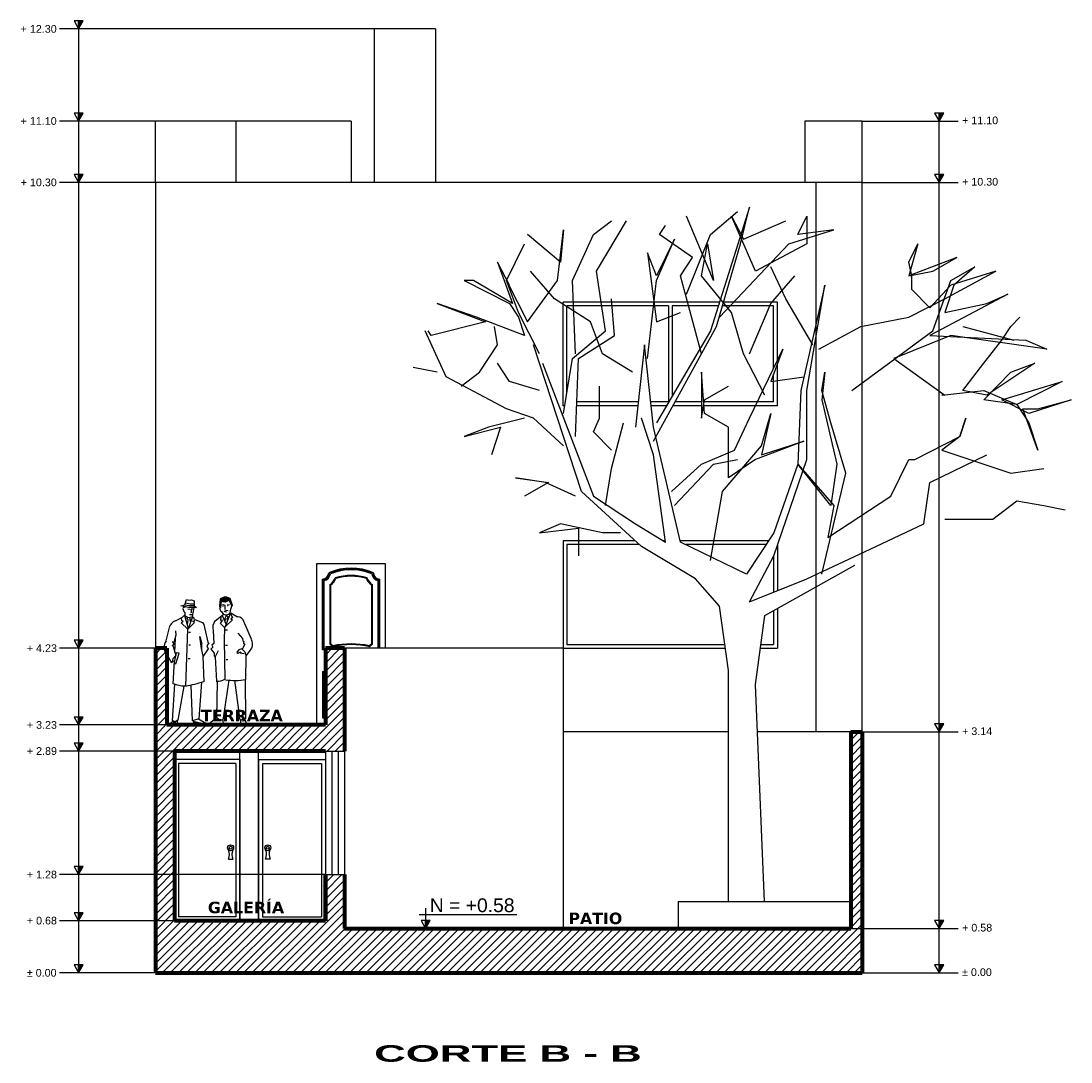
# Model space of a CAD drawing. Header units: inches. Extents: x -1.8 to 11.9, y -1.2 to 12.4.
import ezdxf

# ---------------------------------------------------------------- set-up
doc = ezdxf.new("R2010")
doc.units = ezdxf.units.IN
doc.header["$MEASUREMENT"] = 0
for name, color, linetype in [('arbol', 36, 'Continuous'), ('Cotas', 60, 'Continuous'), ('Pared lejana', 152, 'Continuous'), ('Personas', 241, 'Continuous'), ('Puertas', 1, 'Continuous'), ('Texto', 98, 'Continuous'), ('Textura piso', 8, 'Continuous'), ('Ventana', 4, 'Continuous')]:
    doc.layers.add(name, color=color, linetype=linetype)
doc.layers.add('Paredes', color=5, linetype='Continuous', lineweight=80)
doc.styles.add('SANSSERIFBOLD', font='sasb____.pfb', dxfattribs={"width": 0.85, "height": 0.6})
doc.styles.get("Standard").update_dxf_attribs({"font": 'arial.ttf'})

# ---------------------------------------------------------------- blocks, each defined once
blk = doc.blocks.new('arbol2')
at = {"color": 19}
for p, q in [((165.7793, 2.3648), (166.1466, 2.2657)), ((163.0347, 1.1756), (162.6889, 2.2327)), ((163.4669, 0.7793), (163.0347, 1.1756)), ((163.4669, 0.7793), (163.4669, 0.7793)), ((163.8559, 0.548), (163.4669, 0.7793)), ((164.353, 0.2838), (165.0013, 0.6471)), ((164.0288, 0.3498), (163.8559, 0.548)), ((164.0936, -0.1126), (164.0288, 0.3498)), ((164.2881, -0.2117), (164.353, 0.2838)), ((164.0936, -0.7402), (164.0936, -0.1126)), ((164.352, -1.7744), (164.2881, -0.2117)), ((164.0936, -1.7744), (164.0936, -0.7402))]:
    blk.add_line(p, q, dxfattribs=at)
for points in [[(163.5534, 1.539), (164.0072, 2.3648), (164.1801, 2.9594), (164.2449, 3.2236), (163.964, 2.3318), (163.575, 1.6711)], [(163.7911, 2.596), (163.964, 3.0254), (164.1585, 3.1906)], [(162.905, 1.7372), (162.9699, 2.1336), (163.2076, 2.3318), (163.1428, 2.7612), (163.3589, 3.1245)], [(162.9915, 2.1666), (162.9699, 2.6951), (163.1211, 3.0254), (163.2508, 3.1245)], [(164.353, 1.8693), (164.2017, 2.1666), (164.1152, 2.4639), (163.8991, 2.7281), (163.9423, 2.9594), (163.9856, 2.6951), (163.7911, 3.1576)], [(164.0288, 2.4309), (164.5258, 2.9594), (164.85, 3.0585), (164.5907, 3.0254), (164.6555, 3.1576), (164.6555, 2.9594), (164.2881, 2.7612), (164.1152, 3.1576), (164.2017, 2.9924), (164.5042, 3.1245)], [(162.7321, 2.1666), (162.5809, 2.4639), (162.4944, 2.6951), (162.6457, 2.3978), (162.8618, 2.6951), (162.905, 3.0585), (162.8834, 2.8272), (162.6457, 3.0254)], [(163.8991, 2.1666), (163.7479, 2.7281), (163.8343, 2.8603), (163.5966, 3.0254), (163.6398, 3.0915)], [(162.4944, 2.6951), (162.6241, 2.9594)], [(163.5101, 2.1336), (163.575, 2.6951), (163.7046, 2.9924), (163.575, 2.7281), (163.5101, 2.8933), (163.575, 2.3978), (163.7479, 2.4639)], [(164.7419, 2.1996), (165.0445, 2.3648), (165.3903, 2.4309), (165.6496, 2.563), (166.017, 2.7612), (165.6928, 2.6621), (165.5415, 2.4969), (165.4119, 2.629), (165.4119, 2.7281), (165.3903, 2.8272), (165.4551, 2.9594), (165.3903, 2.7281), (165.5632, 2.7612), (165.736, 2.8603), (165.3903, 2.7281)], [(162.516, 2.6621), (162.4296, 2.8272), (162.5376, 2.5299), (162.2567, 2.6951), (162.1919, 2.6951), (162.516, 2.5299), (162.5809, 2.4309), (162.6241, 2.2987), (162.2783, 2.4309), (161.9974, 2.5299), (162.3432, 2.3978), (161.9542, 2.2987), (161.9325, 2.3318)], [(163.4021, 2.0345), (163.186, 2.1666), (163.0995, 2.3978), (162.8402, 2.563), (162.6673, 2.7612)], [(164.2449, 2.1666), (164.3962, 2.5299), (164.5691, 2.7281)], [(164.6987, 2.2327), (164.5042, 2.563), (164.3962, 2.7942)], [(164.9797, 1.9023), (165.5632, 2.3318), (165.6928, 2.6951), (165.8657, 2.7942), (165.7144, 2.6621), (165.6496, 2.4639), (165.9522, 2.5299), (166.1034, 2.596), (165.5415, 2.2987), (166.2331, 2.2657), (166.3844, 2.1996), (165.6928, 2.2987), (165.2822, 2.1336), (165.6496, 1.8693), (165.628, 1.8693), (165.9305, 1.9023), (166.1683, 1.8032), (166.2547, 1.6711), (166.3195, 1.4729), (166.2115, 1.7702), (166.3195, 1.7702), (166.5573, 1.8363), (166.2547, 1.7372), (166.0602, 1.8363), (166.4924, 1.9684), (166.1683, 1.8032), (165.9305, 1.8363), (166.125, 2.0345), (166.2979, 2.1005), (165.9522, 1.8693), (165.7793, 1.9023), (165.9305, 2.1005), (166.0602, 2.2657), (166.125, 2.3648), (166.1899, 2.4309)], [(164.2449, 0.3829), (164.4178, 0.7132), (164.6555, 1.4069), (164.6555, 1.9023), (164.7852, 2.6621), (164.6123, 1.9023), (164.5907, 1.3738), (164.4178, 0.8783), (164.2233, 0.5811), (163.7479, 0.8123), (163.5534, 1.6381), (163.4885, 2.2327), (163.4237, 1.6381)], [(162.9915, 1.572), (163.0131, 2.1336), (163.2724, 2.2987), (163.2508, 2.563)], [(162.1703, 1.9354), (162.2999, 2.0345), (162.4296, 2.2327), (162.408, 2.3648)], [(162.905, 1.506), (162.6889, 1.7041), (162.4944, 1.7702), (162.0622, 2.0014), (161.9109, 2.3318)], [(163.683, 1.1756), (163.8991, 1.3738), (164.1368, 1.4729), (164.2449, 1.7041), (164.4826, 2.1996), (164.3962, 1.9684), (164.6339, 2.0014)], [(161.9974, 2.0345), (161.8245, 2.0675)], [(162.7321, 1.9023), (162.516, 1.9684), (162.4296, 2.1005)], [(162.7538, 2.1005), (163.1211, 1.1426), (163.4237, 0.9444), (163.6398, 0.8123), (163.5534, 1.4399), (163.4669, 1.7041)], [(163.964, 0.6802), (164.0504, 1.1756), (164.3313, 1.506), (164.3962, 1.7372), (164.3313, 1.4399), (164.6339, 1.539), (164.2881, 1.4069), (164.0936, 1.2747), (164.0936, 1.6381), (163.9207, 1.7372), (163.8991, 2.0345), (163.8991, 1.7041), (163.9207, 1.8363), (164.0936, 1.9354)], [(164.7636, 0.5811), (164.9364, 1.3078), (164.8284, 1.6711), (164.7636, 1.9023), (164.7852, 2.0345), (164.7636, 1.8363), (164.8716, 1.3738), (164.8284, 1.0765), (164.5907, 1.3738), (164.85, 1.0765), (164.8068, 0.8453), (165.2606, 1.1426), (165.3903, 1.4069), (165.4335, 1.4069), (165.7577, 1.572), (165.8009, 1.7041), (165.7577, 1.572), (165.628, 1.4729), (166.125, 1.3078), (166.3628, 1.3408)], [(163.2508, 1.4729), (163.1211, 1.6051), (163.1644, 1.7041), (163.1644, 1.9354)], [(162.6241, 1.7041), (162.3648, 1.6381), (162.1919, 1.572), (162.4512, 1.6381), (162.3864, 1.4399)], [(163.2076, 1.0765), (163.2508, 1.3408), (163.3372, 1.6711)], [(164.2449, 0.3829), (164.6555, 0.548), (165.1526, 0.7793), (165.4983, 0.9444), (165.5415, 1.2417), (165.9522, 1.4399)], [(163.7046, 1.0765), (163.9856, 1.3738), (164.1585, 1.4069)], [(162.9915, 1.1426), (162.7754, 1.2417), (162.5593, 1.2747), (162.797, 1.2417), (162.6241, 1.1426)], [(165.6496, 0.9774), (165.9954, 0.9774), (166.1683, 1.1096), (166.3628, 1.0765), (166.514, 1.0435)], [(163.3156, 0.8783), (163.186, 0.8783), (162.8834, 0.9444), (162.7321, 0.8783), (163.0131, 0.9114), (163.0131, 0.7132)]]:
    blk.add_lwpolyline(points, dxfattribs=at)
blk = doc.blocks.new('person')
at = {"layer": 'Personas', "true_color": 0x2f3232}
h = blk.add_hatch(dxfattribs=at)
h.set_pattern_fill('ANSI38', color=250, scale=0.05, style=0)
h.set_pattern_definition([(45, (367.752759, 28.646932), (-0.00441942, 0.00441942), []), (135, (367.752759, 28.646932), (-0.01325825, 0.00441942), [0.015625, -0.009375])])
h.paths.add_polyline_path([(367.722, 28.765), (367.681, 28.782), (367.654, 28.784), (367.594, 28.76), (367.582, 28.66), (367.593, 28.647), (367.599, 28.647), (367.606, 28.73), (367.662, 28.715), (367.711, 28.741), (367.746, 28.667), (367.745, 28.664), (367.753, 28.673)])
at = {"layer": 'Personas', "color": 36}
for p, q in [((367.131, 28.683), (367.153, 28.751)), ((367.153, 28.751), (367.168, 28.749)), ((367.168, 28.749), (367.179, 28.742)), ((367.179, 28.742), (367.219, 28.749)), ((367.219, 28.749), (367.252, 28.733)), ((367.252, 28.733), (367.254, 28.67)), ((367.08, 28.668), (367.131, 28.683)), ((367.179, 28.646), (367.08, 28.668)), ((367.131, 28.684), (367.191, 28.672)), ((367.14, 28.707), (367.201, 28.697)), ((367.285, 28.647), (367.179, 28.646)), ((367.191, 28.672), (367.254, 28.671)), ((367.201, 28.697), (367.253, 28.697)), ((367.254, 28.67), (367.285, 28.647)), ((367.549, 27.21), (367.557, 27.682)), ((367.704, 27.7), (367.626, 27.178)), ((367.853, 27.179), (367.785, 27.701)), ((367.918, 27.705), (367.925, 27.196)), ((367.582, 27.179), (367.549, 27.21)), ((367.626, 27.178), (367.582, 27.179)), ((367.925, 27.196), (367.853, 27.179))]:
    blk.add_line(p, q, dxfattribs=at)
at = {"layer": 'Personas', "color": 250, "true_color": 0x2f3232}
for p, q in [((367.594, 28.76), (367.582, 28.66)), ((367.654, 28.784), (367.594, 28.76)), ((367.681, 28.782), (367.654, 28.784)), ((367.722, 28.765), (367.681, 28.782)), ((367.753, 28.673), (367.722, 28.765)), ((367.582, 28.66), (367.593, 28.647)), ((367.593, 28.647), (367.599, 28.647)), ((367.645, 28.597), (367.67, 28.611)), ((367.67, 28.611), (367.695, 28.606)), ((367.745, 28.664), (367.753, 28.673))]:
    blk.add_line(p, q, dxfattribs=at)
at = {"layer": 'Personas'}
for p, q in [((367.606, 28.73), (367.598, 28.642)), ((367.662, 28.715), (367.606, 28.73)), ((367.711, 28.741), (367.662, 28.715)), ((367.746, 28.667), (367.711, 28.741)), ((367.114, 28.651), (367.107, 28.634)), ((367.107, 28.634), (367.121, 28.596)), ((367.126, 28.648), (367.114, 28.651)), ((367.121, 28.596), (367.132, 28.583)), ((367.126, 28.658), (367.126, 28.648)), ((367.172, 28.629), (367.202, 28.626)), ((367.242, 28.627), (367.217, 28.624)), ((367.217, 28.624), (367.217, 28.58)), ((367.231, 28.528), (367.253, 28.646)), ((367.598, 28.642), (367.584, 28.638)), ((367.584, 28.638), (367.596, 28.602)), ((367.596, 28.602), (367.609, 28.597)), ((367.609, 28.597), (367.635, 28.557)), ((367.634, 28.681), (367.618, 28.679)), ((367.627, 28.666), (367.638, 28.667)), ((367.656, 28.674), (367.634, 28.681)), ((367.659, 28.623), (367.656, 28.674)), ((367.667, 28.592), (367.678, 28.594)), ((367.683, 28.684), (367.714, 28.688)), ((367.687, 28.671), (367.696, 28.672)), ((367.724, 28.577), (367.727, 28.608)), ((367.727, 28.608), (367.746, 28.667)), ((367.13, 28.548), (367.173, 28.518)), ((367.132, 28.583), (367.132, 28.583)), ((367.132, 28.583), (367.132, 28.551)), ((367.173, 28.518), (367.231, 28.527)), ((367.194, 28.554), (367.226, 28.558)), ((367.217, 28.58), (367.208, 28.579)), ((367.253, 28.507), (367.231, 28.53)), ((367.838, 28.097), (367.812, 28.063)), ((367.812, 28.063), (367.828, 28.053)), ((367.828, 28.053), (367.861, 28.068)), ((367.876, 28.109), (367.838, 28.097)), ((367.861, 28.068), (367.852, 28.055)), ((367.852, 28.055), (367.905, 28.049))]:
    blk.add_line(p, q, dxfattribs=at)
at = {"layer": 'Personas', "color": 36, "true_color": 0x673d14}
for p, q in [((367.097, 28.517), (367.006, 28.471)), ((367.085, 28.447), (367.11, 28.469)), ((367.087, 28.507), (367.13, 28.548)), ((367.094, 28.473), (367.087, 28.507)), ((367.11, 28.469), (367.094, 28.473)), ((367.13, 28.544), (367.174, 28.376)), ((367.166, 28.518), (367.16, 28.503)), ((367.16, 28.503), (367.172, 28.491)), ((367.172, 28.491), (367.164, 28.421)), ((367.231, 28.527), (367.174, 28.367)), ((367.195, 28.517), (367.203, 28.495)), ((367.203, 28.495), (367.199, 28.489)), ((367.199, 28.489), (367.201, 28.459)), ((367.234, 28.467), (367.26, 28.473)), ((367.258, 28.451), (367.234, 28.467)), ((367.26, 28.473), (367.253, 28.507)), ((367.261, 28.491), (367.361, 28.451)), ((366.93, 28.387), (366.886, 28.211)), ((367.011, 28.343), (367.016, 28.287)), ((367.173, 28.363), (367.085, 28.447)), ((367.145, 27.623), (367.173, 28.363)), ((367.174, 28.367), (367.258, 28.451)), ((367.184, 28.326), (367.208, 28.326)), ((367.361, 28.451), (367.382, 28.426)), ((367.382, 28.426), (367.434, 28.195)), ((366.989, 28.191), (366.97, 28.198)), ((366.97, 28.198), (366.989, 28.175)), ((367.016, 28.287), (366.989, 28.191)), ((367.002, 28.067), (367.011, 28.237)), ((367.011, 28.237), (367.009, 28.256)), ((367.349, 28.112), (367.328, 28.27)), ((367.328, 28.27), (367.356, 28.175)), ((367.445, 28.185), (367.42, 28.146)), ((367.434, 28.195), (367.445, 28.185)), ((366.982, 28.153), (366.969, 28.155)), ((366.969, 28.155), (366.982, 28.14)), ((366.989, 28.175), (366.982, 28.153)), ((366.982, 28.14), (367.014, 28.022)), ((367.019, 28.057), (366.992, 27.936)), ((367.016, 27.915), (367.057, 28.051)), ((367.057, 28.051), (367.019, 28.057)), ((367.183, 28.162), (367.206, 28.162)), ((367.37, 28.014), (367.349, 28.112)), ((367.356, 28.1), (367.356, 28.175)), ((367.435, 28.108), (367.37, 28.014)), ((367.42, 28.146), (367.435, 28.108)), ((366.965, 27.928), (366.896, 28.034)), ((366.977, 27.978), (366.965, 27.928)), ((366.975, 27.952), (366.994, 27.942)), ((367.014, 28.022), (366.977, 27.978)), ((366.98, 27.654), (366.996, 27.954)), ((366.995, 27.924), (367.016, 27.915)), ((367.176, 27.982), (367.2, 27.982)), ((367.368, 28.01), (367.379, 27.68))]:
    blk.add_line(p, q, dxfattribs=at)
at = {"layer": 'Personas', "color": 37}
for p, q in [((367.527, 28.474), (367.633, 28.555)), ((367.599, 28.44), (367.624, 28.482)), ((367.602, 28.476), (367.607, 28.535)), ((367.624, 28.482), (367.602, 28.476)), ((367.62, 28.545), (367.671, 28.427)), ((367.653, 28.384), (367.728, 28.568)), ((367.755, 28.485), (367.662, 28.399)), ((367.728, 28.568), (367.753, 28.511)), ((367.82, 28.523), (367.731, 28.572)), ((367.753, 28.511), (367.731, 28.501)), ((367.731, 28.501), (367.755, 28.485)), ((368.001, 28.233), (367.901, 28.463)), ((367.5, 28.342), (367.51, 28.176)), ((367.65, 28.386), (367.599, 28.44)), ((367.651, 28.384), (367.644, 28.226)), ((367.663, 28.354), (367.687, 28.354)), ((367.644, 28.226), (367.655, 27.71)), ((367.825, 28.312), (367.882, 28.244)), ((367.882, 28.244), (367.887, 28.211)), ((367.887, 28.211), (367.903, 28.202)), ((367.903, 28.202), (367.895, 28.184)), ((367.895, 28.184), (367.913, 28.171)), ((367.498, 28.13), (367.472, 28.102)), ((367.472, 28.102), (367.515, 28.052)), ((367.51, 28.176), (367.483, 28.157)), ((367.483, 28.157), (367.498, 28.13)), ((367.515, 28.052), (367.515, 28.017)), ((367.529, 27.999), (367.573, 28.085)), ((367.663, 28.156), (367.687, 28.156)), ((367.913, 28.171), (367.88, 28.103)), ((367.88, 28.103), (367.912, 28.071)), ((367.912, 28.071), (367.929, 28.024)), ((367.931, 28.017), (367.975, 28.072)), ((367.975, 28.072), (368.004, 28.119)), ((367.515, 28.017), (367.529, 27.999)), ((367.529, 27.999), (367.544, 27.688)), ((367.669, 27.968), (367.693, 27.968)), ((367.929, 27.707), (367.931, 28.017)), ((366.953, 27.13), (366.965, 27.162)), ((366.961, 27.116), (366.953, 27.13)), ((366.995, 27.117), (366.961, 27.116)), ((366.965, 27.162), (367.01, 27.15)), ((366.982, 27.157), (366.981, 27.17)), ((367.031, 27.132), (366.995, 27.117)), ((367.031, 27.172), (367.031, 27.132)), ((367.239, 27.165), (367.411, 27.127)), ((367.252, 27.147), (367.239, 27.165)), ((367.29, 27.137), (367.252, 27.147)), ((367.299, 27.145), (367.29, 27.137)), ((367.312, 27.134), (367.299, 27.145)), ((367.311, 27.196), (367.407, 27.142)), ((367.424, 27.122), (367.312, 27.134)), ((367.407, 27.142), (367.424, 27.122))]:
    blk.add_line(p, q, dxfattribs=at)
at = {"layer": 'Personas', "color": 8}
for p, q in [((367.664, 28.496), (367.649, 28.475)), ((367.67, 28.538), (367.654, 28.505)), ((367.654, 28.505), (367.664, 28.496)), ((367.679, 28.54), (367.696, 28.515)), ((367.696, 28.515), (367.68, 28.5)), ((367.68, 28.5), (367.686, 28.484)), ((366.973, 27.174), (367, 27.647)), ((367.233, 27.169), (367.214, 27.637)), ((367.349, 27.672), (367.316, 27.196)), ((367.121, 27.62), (367.041, 27.178)), ((367.005, 27.157), (366.973, 27.174)), ((367.041, 27.178), (367.005, 27.157)), ((367.316, 27.196), (367.233, 27.169))]:
    blk.add_line(p, q, dxfattribs=at)
at = {"layer": 'Personas', "color": 18}
for p, q in [((367.466, 27.119), (367.448, 27.13)), ((367.545, 27.208), (367.45, 27.132)), ((367.596, 27.13), (367.466, 27.119)), ((367.577, 27.121), (367.578, 27.129)), ((367.577, 27.121), (367.633, 27.121)), ((367.63, 27.13), (367.596, 27.13)), ((367.626, 27.175), (367.63, 27.13)), ((367.633, 27.121), (367.63, 27.13)), ((367.858, 27.18), (367.857, 27.14)), ((367.857, 27.14), (367.888, 27.117)), ((367.92, 27.18), (367.875, 27.168)), ((367.888, 27.117), (367.92, 27.116)), ((367.906, 27.178), (367.908, 27.192)), ((367.934, 27.142), (367.92, 27.18)), ((367.92, 27.116), (367.934, 27.142))]:
    blk.add_line(p, q, dxfattribs=at)
at = {"layer": 'Personas', "color": 36, "true_color": 0x673d14}
for centre, radius, start, end in [((367.038, 28.365), 0.111, 106.6876, 167.3404), ((367.01, 28.128), 0.148, 145.5147, 219.4769), ((367.149, 28.067), 0.443, 247.614, 268.0811), ((366.555, 30.505), 2.942, 281.5632, 286.2566)]:
    blk.add_arc(centre, radius, start, end, dxfattribs=at)
at = {"layer": 'Personas', "color": 37}
for centre, radius, start, end in [((367.665, 28.38), 0.169, 146.1186, 192.5001), ((367.823, 28.444), 0.0809, 13.4575, 90.7347), ((367.884, 28.173), 0.131, 337.4395, 25.0407), ((367.563, 27.866), 0.179, 263.4868, 300.9015), ((367.787, 28.495), 0.799, 260.8693, 280.0412)]:
    blk.add_arc(centre, radius, start, end, dxfattribs=at)
at = {"layer": 'Personas'}
blk.add_arc((367.671, 28.623), 0.0725, 241.9613, 315.0688, dxfattribs=at)
blk = doc.blocks.new('puerta ed 2')
at = {"layer": 'Puertas'}
blk.add_line((111.015, 9.437), (111.015, 7.337), dxfattribs=at)
at = {"layer": 'Puertas', "linetype": 'Continuous'}
for p, q in [((111.915, 9.437), (111.015, 9.437)), ((111.915, 8.337), (111.915, 9.437)), ((111.093, 8.317), (111.093, 9.238)), ((111.104, 8.327), (111.104, 9.228)), ((111.114, 8.336), (111.114, 9.219)), ((111.19, 8.385), (111.19, 9.17)), ((111.739, 9.17), (111.739, 8.385)), ((111.815, 9.219), (111.815, 8.337)), ((111.826, 9.228), (111.826, 8.337)), ((111.836, 9.238), (111.836, 8.337)), ((111.2, 8.391), (111.2, 9.164)), ((111.729, 9.164), (111.729, 8.391)), ((111.093, 8.035), (111.093, 7.429)), ((111.104, 8.025), (111.104, 7.44)), ((111.114, 8.016), (111.114, 7.451)), ((111.093, 7.429), (111.129, 7.429)), ((111.104, 7.44), (111.129, 7.44)), ((111.114, 7.451), (111.129, 7.451))]:
    blk.add_line(p, q, dxfattribs=at)
for centre, radius, start, end in [((111.093, 9.319), 0.0807, 270, 0), ((111.093, 9.319), 0.0915, 276.7563, 355.959), ((111.093, 9.319), 0.102, 282.1532, 352.5847), ((111.465, 8.686), 0.696, 65.282, 114.718), ((111.465, 8.68), 0.691, 66.0655, 113.9345), ((111.465, 8.674), 0.687, 66.8231, 113.1769), ((111.836, 9.319), 0.102, 187.4153, 257.8468), ((111.836, 9.319), 0.0915, 184.041, 263.2437), ((111.836, 9.319), 0.0807, 180, 270), ((111.093, 9.319), 0.178, 303.0557, 338.1439), ((111.093, 9.319), 0.188, 304.8499, 336.776), ((111.465, 8.621), 0.665, 71.8684, 108.1316), ((111.465, 8.611), 0.664, 72.5911, 107.4089), ((111.836, 9.319), 0.188, 203.224, 235.1501), ((111.836, 9.319), 0.178, 201.8561, 236.9443), ((111.093, 8.236), 0.178, 42.8508, 56.9443), ((111.093, 8.236), 0.188, 44.874, 55.1501), ((111.465, 7.298), 1.086, 77.1532, 102.8468), ((111.465, 7.283), 1.111, 77.6199, 102.3801), ((111.836, 8.236), 0.188, 124.8499, 135.126), ((111.836, 8.236), 0.178, 123.0557, 137.1492), ((111.093, 8.236), 0.0807, 63.5469, 90), ((111.093, 8.236), 0.0915, 66.8551, 83.2437), ((111.093, 8.236), 0.102, 69.4097, 77.8468), ((111.093, 8.116), 0.0807, 270, 296.4531), ((111.093, 8.116), 0.0915, 276.7563, 293.1449), ((111.093, 8.116), 0.102, 282.1532, 290.5903)]:
    blk.add_arc(centre, radius, start, end, dxfattribs=at)
blk = doc.blocks.new('T')
at = {"ltscale": 0.5}
blk.add_hatch(color=256, dxfattribs=at).paths.add_polyline_path([(2.6, 0), (0, 0), (2.6, -1.5)])
blk.add_line((0, 0), (2.6, 0), dxfattribs=at)
at = {"linetype": 'Continuous', "ltscale": 0.5}
blk.add_lwpolyline([(0, 0), (2.6, -1.5), (2.6, 1.5)], close=True, dxfattribs=at)
blk = doc.blocks.new('nivel c')
at = {"layer": 'Cotas'}
for p, q in [((230.884, 33.149), (232.159, 33.149)), ((230.97, 33.232), (230.97, 32.969))]:
    blk.add_line(p, q, dxfattribs=at)
at = {"layer": 'Cotas', "color": 8, "xscale": 0.03999999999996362, "yscale": 0.03999999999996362, "zscale": 0.03999999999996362, "rotation": 90}
blk.add_blockref('T', (230.97, 32.969), dxfattribs=at)

msp = doc.modelspace()

# ---------------------------------------------------------------- hatches: boundary and pattern name
at = {"layer": 'Textura piso'}
h = msp.add_hatch(dxfattribs=at)
h.set_pattern_fill('ANSI31', color=256, scale=0.6, style=0)
h.set_pattern_definition([(45, (9.209914, 0), (-0.053033, 0.053033), [])])
h.paths.add_polyline_path([(0.25, 0.68), (0.25, 2.89), (2.214, 2.89), (2.464, 2.89), (2.464, 4.23), (2.214, 4.23), (2.214, 3.23), (0.15, 3.23), (0.15, 4.23), (0, 4.23), (0, 0), (9.21, 0), (9.21, 3.14), (9.06, 3.14), (9.06, 0.58), (2.464, 0.58), (2.464, 1.28), (2.214, 1.28), (2.214, 0.68)])

# ---------------------------------------------------------------- linework, layer by layer
at = {"layer": 'Cotas'}
for p, q in [((2.85, 12.3), (-1.25, 12.3)), ((-1, 12.3), (-1, 0)), ((0, 11.1), (-1.25, 11.1)), ((9.21, 11.1), (10.46, 11.1)), ((10.21, 0), (10.21, 11.1)), ((0, 10.3), (-1.25, 10.3)), ((9.21, 10.3), (10.46, 10.3)), ((0, 4.23), (-1.25, 4.23)), ((0.15, 3.23), (-1.25, 3.23)), ((9.21, 3.14), (10.46, 3.14)), ((0.25, 2.89), (-1.25, 2.89)), ((2.214, 1.28), (-1.25, 1.28)), ((0.25, 0.68), (-1.25, 0.68)), ((9.06, 0.58), (10.46, 0.58)), ((0, 0), (-1.25, 0)), ((9.21, 0), (10.46, 0))]:
    msp.add_line(p, q, dxfattribs=at)
at = {"layer": 'Pared lejana'}
for p, q in [((2.85, 12.3), (2.85, 10.3)), ((3.65, 12.3), (2.85, 12.3)), ((3.65, 12.3), (3.65, 10.3)), ((0, 10.3), (0, 11.1)), ((1.05, 11.1), (0, 11.1)), ((1.05, 11.1), (1.05, 10.3)), ((2.55, 11.1), (1.05, 11.1)), ((2.55, 11.1), (2.55, 10.3)), ((9.21, 11.1), (8.46, 11.1)), ((8.46, 11.1), (8.46, 10.3)), ((9.21, 3.14), (9.21, 11.1)), ((0, 10.3), (0, 4.23)), ((9.21, 10.3), (0, 10.3)), ((8.604, 10.3), (8.604, 3.14)), ((5.312, 4.23), (2.464, 4.23)), ((5.312, 4.23), (5.312, 0.58)), ((7.468, 3.14), (5.312, 3.14)), ((9.06, 3.14), (7.846, 3.14)), ((1.1, 0.68), (1.1, 2.89)), ((1.344, 0.68), (1.344, 2.89)), ((6.812, 0.93), (9.06, 0.93)), ((6.812, 0.93), (6.812, 0.58))]:
    msp.add_line(p, q, dxfattribs=at)
at = {"layer": 'Paredes'}
for p, q in [((0, 4.23), (0, 0)), ((0.15, 4.23), (0, 4.23)), ((0.15, 4.23), (0.15, 3.23)), ((2.214, 4.23), (2.214, 3.23)), ((2.464, 4.23), (2.214, 4.23)), ((2.464, 4.23), (2.464, 2.89)), ((2.214, 3.23), (0.15, 3.23)), ((9.06, 3.14), (9.21, 3.14)), ((9.06, 3.14), (9.06, 0.58)), ((9.21, 3.14), (9.21, 0)), ((2.214, 2.89), (0.25, 2.89)), ((0.25, 2.89), (0.25, 0.68)), ((2.214, 1.28), (2.214, 0.68)), ((2.214, 0.68), (2.214, 1.28)), ((2.214, 1.28), (2.214, 0.68)), ((2.464, 1.28), (2.464, 0.58)), ((2.464, 1.28), (2.464, 0.58)), ((2.214, 0.68), (0.25, 0.68)), ((2.464, 0.58), (9.06, 0.58)), ((0, 0), (9.21, 0))]:
    msp.add_line(p, q, dxfattribs=at)
at = {"layer": 'Puertas'}
for p, q in [((1.1, 2.78), (0.25, 2.78)), ((0.25, 2.78), (0.25, 0.68)), ((1.1, 2.78), (1.1, 0.68)), ((1.344, 2.78), (2.214, 2.78)), ((1.344, 2.78), (1.344, 0.68)), ((2.214, 2.78), (2.214, 0.68)), ((1.05, 2.73), (0.3, 2.73)), ((0.3, 2.73), (0.3, 0.73)), ((1.05, 2.73), (1.05, 0.73)), ((1.394, 2.73), (2.164, 2.73)), ((1.394, 2.73), (1.394, 0.73)), ((2.164, 2.73), (2.164, 0.73)), ((1.05, 0.73), (0.3, 0.73)), ((1.394, 0.73), (2.164, 0.73)), ((0.25, 0.68), (1.1, 0.68)), ((2.214, 0.68), (1.344, 0.68))]:
    msp.add_line(p, q, dxfattribs=at)
at = {"layer": 'Puertas', "linetype": 'Continuous'}
for p, q in [((0.951, 1.48), (1.009, 1.48)), ((1.494, 1.48), (1.435, 1.48))]:
    msp.add_line(p, q, dxfattribs=at)
for centre, radius in [((0.98, 1.63), 0.039), ((0.98, 1.63), 0.0194), ((1.464, 1.63), 0.039), ((1.464, 1.63), 0.0194)]:
    msp.add_circle(centre, radius, dxfattribs=at)
for centre, start, end in [((0.805, 1.543), 336.6196, 22.0435), ((1.155, 1.543), 157.9565, 203.3804), ((1.289, 1.543), 336.6196, 22.0435), ((1.64, 1.543), 157.9565, 203.3804)]:
    msp.add_arc(centre, 0.159, start, end, dxfattribs=at)
at = {"layer": 'Ventana'}
for p, q in [((7.351, 8.74), (5.312, 8.74)), ((5.312, 7.39), (5.312, 8.74)), ((6.683, 8.69), (5.362, 8.69)), ((5.362, 7.57), (5.362, 8.69)), ((6.683, 8.69), (6.683, 7.44)), ((7.336, 8.69), (6.733, 8.69)), ((6.733, 8.69), (6.733, 7.515)), ((8.054, 8.69), (7.389, 8.69)), ((8.104, 8.74), (7.403, 8.74)), ((8.054, 7.878), (8.054, 8.69)), ((8.104, 7.982), (8.104, 8.74)), ((8.104, 7.39), (8.104, 7.942)), ((8.054, 7.44), (8.054, 7.808)), ((5.332, 7.39), (5.312, 7.39)), ((6.286, 7.39), (5.488, 7.39)), ((6.291, 7.44), (5.49, 7.44)), ((6.683, 7.44), (6.454, 7.44)), ((6.659, 7.39), (6.459, 7.39)), ((7.116, 7.39), (6.743, 7.39)), ((7.116, 7.44), (6.77, 7.44)), ((8.104, 7.39), (7.142, 7.39)), ((8.054, 7.44), (7.144, 7.44)), ((5.312, 5.63), (5.312, 4.23)), ((6.25, 5.63), (5.312, 5.63)), ((6.644, 5.63), (6.62, 5.63)), ((7.987, 5.63), (6.838, 5.63)), ((5.362, 5.58), (5.362, 4.28)), ((6.305, 5.58), (5.362, 5.58)), ((7.955, 5.58), (6.911, 5.58)), ((8.104, 5.576), (8.104, 4.982)), ((8.054, 5.432), (8.054, 4.962)), ((8.054, 4.722), (8.054, 4.28)), ((8.104, 4.75), (8.104, 4.23)), ((5.362, 4.28), (7.42, 4.28)), ((7.888, 4.28), (8.054, 4.28)), ((5.312, 4.23), (7.427, 4.23)), ((7.882, 4.23), (8.104, 4.23)), ((2.214, 2.89), (2.464, 2.89)), ((2.214, 2.89), (2.214, 1.28)), ((2.299, 2.89), (2.299, 1.28)), ((2.379, 2.89), (2.379, 1.28)), ((2.464, 2.89), (2.464, 1.28)), ((2.214, 1.28), (2.464, 1.28))]:
    msp.add_line(p, q, dxfattribs=at)

# ---------------------------------------------------------------- block references
at = {"layer": 'arbol', "xscale": 1.810699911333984, "yscale": 1.810699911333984, "zscale": 1.810699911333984}
msp.add_blockref('arbol2', (-289.656, 4.143), dxfattribs=at)
at = {"layer": 'Cotas', "color": 8, "xscale": 0.03999999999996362, "yscale": 0.03999999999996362, "zscale": 0.03999999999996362, "rotation": 90}
for p in [(-1, 12.3), (-1, 11.1), (10.21, 11.1), (-1, 10.3), (10.21, 10.3), (-1, 4.23), (-1, 3.23), (10.21, 3.14), (-1, 2.89), (-1, 1.28), (-1, 0.68), (10.21, 0.58), (-1, 0), (10.21, 0)]:
    msp.add_blockref('T', p, dxfattribs=at)
at = {"layer": 'Cotas'}
msp.add_blockref('nivel c', (-227.449, -32.389), dxfattribs=at)
at = {"layer": 'Paredes'}
msp.add_blockref('puerta ed 2', (-108.915, -4.107), dxfattribs=at)
at = {"layer": 'Personas'}
msp.add_blockref('person', (-366.749, -23.886), dxfattribs=at)

# ---------------------------------------------------------------- texts
at = {"layer": 'Cotas', "color": 7, "style": 'SANSSERIFBOLD', "width": 1.9}
msp.add_text('CORTE B - B', height=0.21494, dxfattribs=at).set_placement((2.85, -1.158))
at = {"layer": 'Cotas', "attachment_point": 1}
for s, insert, char_height, width in [('+ 12.30', (-1.756, 12.351), 0.1, 0.46305), ('+ 11.10', (-1.756, 11.151), 0.1, 0.47471), ('+ 11.10', (10.51, 11.159), 0.1, 0.48148), ('+ 10.30', (-1.755, 10.351), 0.1, 0.50448), ('+ 10.30', (10.51, 10.359), 0.1, 0.49522), ('+ 4.23', (-1.675, 4.281), 0.1, 0.38864), ('+ 3.23', (-1.675, 3.281), 0.1, 0.38864), ('+ 3.14', (10.51, 3.199), 0.1, 0.49522), ('+ 2.89', (-1.675, 2.941), 0.1, 0.38864), ('+ 1.28', (-1.675, 1.331), 0.1, 0.38864), (' N = +0.58', (3.505, 0.971), 0.18, 1.25261), ('+ 0.68', (-1.675, 0.731), 0.1, 0.38864), ('+ 0.58', (10.51, 0.639), 0.1, 0.39983), ('± 0.00', (-1.675, 0.051), 0.1, 0.37766), ('± 0.00', (10.51, 0.059), 0.1, 0.37766)]:
    msp.add_mtext(s, dxfattribs=dict(at, insert=insert, char_height=char_height, width=width))
at = {"layer": 'Texto', "char_height": 0.15, "attachment_point": 1}
for s, insert in [('{\\fVerdana|b1|i0|c0|p34;TERRAZA}', (0.594, 3.428)), ('{\\fVerdana|b1|i0|c0|p34;GALERÍA}', (0.683, 0.927)), ('{\\fVerdana|b1|i0|c0|p34;PATIO}', (5.381, 0.785))]:
    msp.add_mtext(s, dxfattribs=dict(at, insert=insert))

doc.saveas('drawing.dxf')
